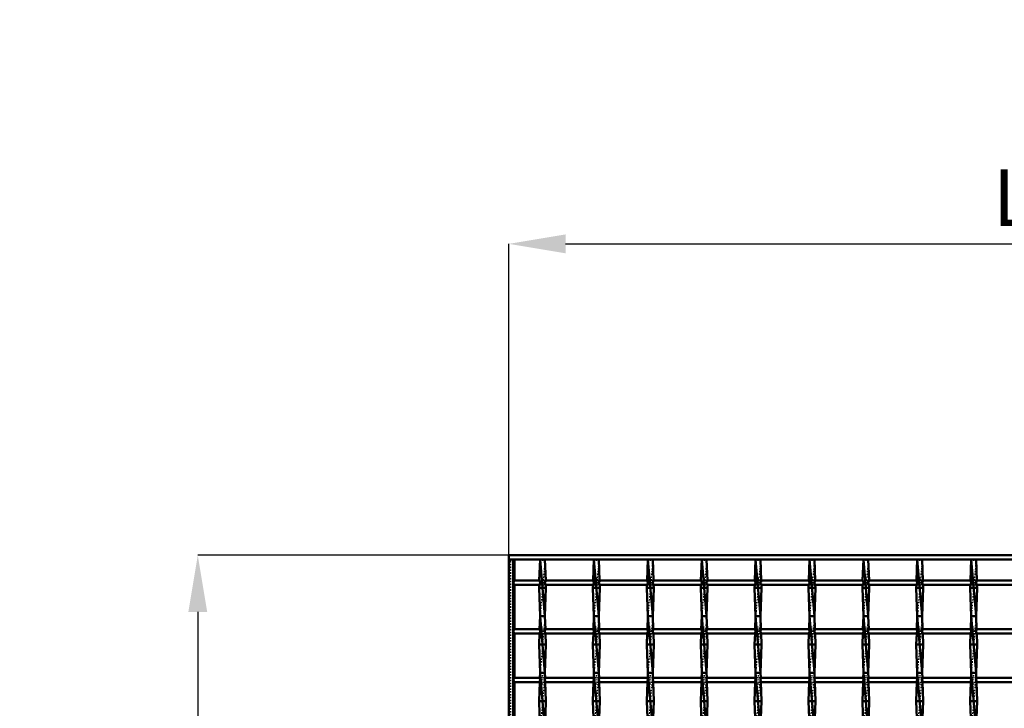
# Model space of a CAD drawing. Header units: millimetres. Extents: x -846 to 551, y -500 to 878.
# Tile 10 of 24: x -846 to -150, y 392 to 878. Entities that reach past the tile are written whole.
import ezdxf

# ---------------------------------------------------------------- set-up
doc = ezdxf.new("R2010")
doc.units = ezdxf.units.MM
doc.linetypes.add('Center', pattern=[1.5, 0.45, -0.5, 0.05, -0.5])
doc.linetypes.add('Dashed', pattern=[2, 1, -1])
for name, color, linetype, lineweight in [('2d ConnectionPoints', 7, 'Continuous', 50), ('AM_0', 7, 'Continuous', 50), ('AM_5', 3, 'Continuous', 25), ('AM_7', 7, 'Center', 25), ('AM_9', 6, 'Dashed', 25)]:
    doc.layers.add(name, color=color, linetype=linetype, lineweight=lineweight)
doc.dimstyles.new('ISO-25', dxfattribs={"dimtxt": 2.5, "dimasz": 2.5, "dimexe": 1.25, "dimexo": 0.625, "dimtad": 1, "dimtxsty": 'Standard', "dimcen": 2.5, "dimadec": 0, "dimazin": 0, "dimtfac": 1, "dimtmove": 0, "dimatfit": 3, "dimfxl": 1, "dimarcsym": 0})

# ---------------------------------------------------------------- blocks, each defined once
blk = doc.blocks.new('3_5r3gpbx5bcysprr9inmwl8who________0_in_LSSP33034383111000100035010_4')
at = {"layer": 'AM_0'}
for p, q in [((-477.98, 497), (-478.52, 482.12)), ((-474.52, 497), (-477.98, 497)), ((-477.98, 497), (-474.52, 457)), ((-474.52, 497), (-473.98, 482.12)), ((-478.62, 479.12), (-478.7, 477)), ((-478.7, 477), (-477.98, 457)), ((-473.8, 477), (-478.7, 477)), ((-473.8, 477), (-474.52, 457)), ((-473.88, 479.12), (-473.8, 477)), ((-477.98, 457), (-478.31, 447.79)), ((-474.52, 457), (-477.98, 457)), ((-477.98, 457), (-474.52, 417)), ((-474.52, 457), (-474.19, 447.79)), ((-478.42, 444.79), (-478.7, 437)), ((-474.08, 444.79), (-473.8, 437)), ((-473.8, 437), (-478.7, 437)), ((-478.7, 437), (-477.98, 417)), ((-473.8, 437), (-474.52, 417)), ((-477.98, 417), (-478.11, 413.46)), ((-477.98, 417), (-474.52, 377)), ((-474.52, 417), (-477.98, 417)), ((-474.52, 417), (-474.39, 413.46)), ((-478.22, 410.46), (-478.7, 397)), ((-474.28, 410.46), (-473.8, 397)), ((-473.8, 397), (-478.7, 397)), ((-478.7, 397), (-478.06, 379.13)), ((-473.8, 397), (-474.44, 379.13))]:
    blk.add_line(p, q, dxfattribs=at)
at = {"layer": 'AM_9'}
for p, q in [((-474.52, 497), (-477.98, 457)), ((-478.52, 482.12), (-478.62, 479.12)), ((-473.98, 482.12), (-473.88, 479.12)), ((-474.52, 457), (-477.98, 417)), ((-478.31, 447.79), (-478.42, 444.79)), ((-474.19, 447.79), (-474.08, 444.79)), ((-478.11, 413.46), (-478.22, 410.46)), ((-474.52, 417), (-477.98, 377)), ((-474.39, 413.46), (-474.28, 410.46))]:
    blk.add_line(p, q, dxfattribs=at)
blk = doc.blocks.new('4_s080wsthqgas6smri9z0nhz5b________0_in_LSSP33034383111000100035010_4')
at = {"layer": 'AM_0'}
for p, q in [((-439.88, 497), (-440.42, 482.12)), ((-439.88, 497), (-436.42, 457)), ((-436.42, 497), (-439.88, 497)), ((-436.42, 497), (-435.88, 482.12)), ((-440.52, 479.12), (-440.6, 477)), ((-435.7, 477), (-440.6, 477)), ((-440.6, 477), (-439.88, 457)), ((-435.7, 477), (-436.42, 457)), ((-435.78, 479.12), (-435.7, 477)), ((-439.88, 457), (-440.21, 447.79)), ((-436.42, 457), (-439.88, 457)), ((-439.88, 457), (-436.42, 417)), ((-436.42, 457), (-436.09, 447.79)), ((-440.32, 444.79), (-440.6, 437)), ((-435.98, 444.79), (-435.7, 437)), ((-440.6, 437), (-439.88, 417)), ((-435.7, 437), (-440.6, 437)), ((-435.7, 437), (-436.42, 417)), ((-439.88, 417), (-440.01, 413.46)), ((-439.88, 417), (-436.42, 377)), ((-436.42, 417), (-439.88, 417)), ((-436.42, 417), (-436.29, 413.46)), ((-440.12, 410.46), (-440.6, 397)), ((-436.18, 410.46), (-435.7, 397)), ((-435.7, 397), (-440.6, 397)), ((-440.6, 397), (-439.96, 379.13)), ((-435.7, 397), (-436.34, 379.13))]:
    blk.add_line(p, q, dxfattribs=at)
at = {"layer": 'AM_9'}
for p, q in [((-436.42, 497), (-439.88, 457)), ((-440.42, 482.12), (-440.52, 479.12)), ((-435.88, 482.12), (-435.78, 479.12)), ((-436.42, 457), (-439.88, 417)), ((-440.21, 447.79), (-440.32, 444.79)), ((-436.09, 447.79), (-435.98, 444.79)), ((-440.01, 413.46), (-440.12, 410.46)), ((-436.42, 417), (-439.88, 377)), ((-436.29, 413.46), (-436.18, 410.46))]:
    blk.add_line(p, q, dxfattribs=at)
blk = doc.blocks.new('5_55zq59jda7wk1kz67hl89bpfd________0_in_LSSP33034383111000100035010_4')
at = {"layer": 'AM_0'}
for p, q in [((-401.78, 497), (-402.32, 482.12)), ((-401.78, 497), (-398.32, 457)), ((-398.32, 497), (-401.78, 497)), ((-398.32, 497), (-397.78, 482.12)), ((-402.42, 479.12), (-402.5, 477)), ((-397.6, 477), (-402.5, 477)), ((-402.5, 477), (-401.78, 457)), ((-397.6, 477), (-398.32, 457)), ((-397.68, 479.12), (-397.6, 477)), ((-401.78, 457), (-402.11, 447.79)), ((-398.32, 457), (-401.78, 457)), ((-401.78, 457), (-398.32, 417)), ((-398.32, 457), (-397.99, 447.79)), ((-402.22, 444.79), (-402.5, 437)), ((-397.88, 444.79), (-397.6, 437)), ((-397.6, 437), (-402.5, 437)), ((-402.5, 437), (-401.78, 417)), ((-397.6, 437), (-398.32, 417)), ((-401.78, 417), (-401.91, 413.46)), ((-401.78, 417), (-398.32, 377)), ((-398.32, 417), (-401.78, 417)), ((-398.32, 417), (-398.19, 413.46)), ((-402.02, 410.46), (-402.5, 397)), ((-398.08, 410.46), (-397.6, 397)), ((-397.6, 397), (-402.5, 397)), ((-402.5, 397), (-401.86, 379.13)), ((-397.6, 397), (-398.24, 379.13))]:
    blk.add_line(p, q, dxfattribs=at)
at = {"layer": 'AM_9'}
for p, q in [((-398.32, 497), (-401.78, 457)), ((-402.32, 482.12), (-402.42, 479.12)), ((-397.78, 482.12), (-397.68, 479.12)), ((-398.32, 457), (-401.78, 417)), ((-402.11, 447.79), (-402.22, 444.79)), ((-397.99, 447.79), (-397.88, 444.79)), ((-401.91, 413.46), (-402.02, 410.46)), ((-398.32, 417), (-401.78, 377)), ((-398.19, 413.46), (-398.08, 410.46))]:
    blk.add_line(p, q, dxfattribs=at)
blk = doc.blocks.new('6_nrfoe9lym1xtagx9g1kq6srbk________0_in_LSSP33034383111000100035010_4')
at = {"layer": 'AM_0'}
for p, q in [((-363.68, 497), (-364.22, 482.12)), ((-360.22, 497), (-363.68, 497)), ((-363.68, 497), (-360.22, 457)), ((-360.22, 497), (-359.68, 482.12)), ((-364.32, 479.12), (-364.4, 477)), ((-364.4, 477), (-363.68, 457)), ((-359.5, 477), (-364.4, 477)), ((-359.5, 477), (-360.22, 457)), ((-359.58, 479.12), (-359.5, 477)), ((-363.68, 457), (-364.01, 447.79)), ((-360.22, 457), (-363.68, 457)), ((-363.68, 457), (-360.22, 417)), ((-360.22, 457), (-359.89, 447.79)), ((-364.12, 444.79), (-364.4, 437)), ((-359.78, 444.79), (-359.5, 437)), ((-359.5, 437), (-364.4, 437)), ((-364.4, 437), (-363.68, 417)), ((-359.5, 437), (-360.22, 417)), ((-363.68, 417), (-363.81, 413.46)), ((-363.68, 417), (-360.22, 377)), ((-360.22, 417), (-363.68, 417)), ((-360.22, 417), (-360.09, 413.46)), ((-363.92, 410.46), (-364.4, 397)), ((-359.98, 410.46), (-359.5, 397)), ((-364.4, 397), (-363.76, 379.13)), ((-359.5, 397), (-364.4, 397)), ((-359.5, 397), (-360.14, 379.13))]:
    blk.add_line(p, q, dxfattribs=at)
at = {"layer": 'AM_9'}
for p, q in [((-360.22, 497), (-363.68, 457)), ((-364.22, 482.12), (-364.32, 479.12)), ((-359.68, 482.12), (-359.58, 479.12)), ((-360.22, 457), (-363.68, 417)), ((-364.01, 447.79), (-364.12, 444.79)), ((-359.89, 447.79), (-359.78, 444.79)), ((-363.81, 413.46), (-363.92, 410.46)), ((-360.22, 417), (-363.68, 377)), ((-360.09, 413.46), (-359.98, 410.46))]:
    blk.add_line(p, q, dxfattribs=at)
blk = doc.blocks.new('7_wzgizwvbpjlhcedgyjoicrnos________0_in_LSSP33034383111000100035010_4')
at = {"layer": 'AM_0'}
for p, q in [((-325.58, 497), (-326.12, 482.12)), ((-325.58, 497), (-322.12, 457)), ((-322.12, 497), (-325.58, 497)), ((-322.12, 497), (-321.58, 482.12)), ((-326.22, 479.12), (-326.3, 477)), ((-321.4, 477), (-326.3, 477)), ((-326.3, 477), (-325.58, 457)), ((-321.4, 477), (-322.12, 457)), ((-321.48, 479.12), (-321.4, 477)), ((-325.58, 457), (-325.91, 447.79)), ((-322.12, 457), (-325.58, 457)), ((-325.58, 457), (-322.12, 417)), ((-322.12, 457), (-321.79, 447.79)), ((-326.02, 444.79), (-326.3, 437)), ((-321.68, 444.79), (-321.4, 437)), ((-321.4, 437), (-326.3, 437)), ((-326.3, 437), (-325.58, 417)), ((-321.4, 437), (-322.12, 417)), ((-325.58, 417), (-325.71, 413.46)), ((-325.58, 417), (-322.12, 377)), ((-322.12, 417), (-325.58, 417)), ((-322.12, 417), (-321.99, 413.46)), ((-325.82, 410.46), (-326.3, 397)), ((-321.88, 410.46), (-321.4, 397)), ((-326.3, 397), (-325.66, 379.13)), ((-321.4, 397), (-326.3, 397)), ((-321.4, 397), (-322.04, 379.13))]:
    blk.add_line(p, q, dxfattribs=at)
at = {"layer": 'AM_9'}
for p, q in [((-322.12, 497), (-325.58, 457)), ((-326.12, 482.12), (-326.22, 479.12)), ((-321.58, 482.12), (-321.48, 479.12)), ((-322.12, 457), (-325.58, 417)), ((-325.91, 447.79), (-326.02, 444.79)), ((-321.79, 447.79), (-321.68, 444.79)), ((-325.71, 413.46), (-325.82, 410.46)), ((-322.12, 417), (-325.58, 377)), ((-321.99, 413.46), (-321.88, 410.46))]:
    blk.add_line(p, q, dxfattribs=at)
blk = doc.blocks.new('8_zxvczalhcy53st0geqnd8whxb________0_in_LSSP33034383111000100035010_4')
at = {"layer": 'AM_0'}
for p, q in [((-287.48, 497), (-288.02, 482.12)), ((-287.48, 497), (-284.02, 457)), ((-284.02, 497), (-287.48, 497)), ((-284.02, 497), (-283.48, 482.12)), ((-288.12, 479.12), (-288.2, 477)), ((-283.3, 477), (-288.2, 477)), ((-288.2, 477), (-287.48, 457)), ((-283.3, 477), (-284.02, 457)), ((-283.38, 479.12), (-283.3, 477)), ((-287.48, 457), (-287.81, 447.79)), ((-284.02, 457), (-287.48, 457)), ((-287.48, 457), (-284.02, 417)), ((-284.02, 457), (-283.69, 447.79)), ((-287.92, 444.79), (-288.2, 437)), ((-283.58, 444.79), (-283.3, 437)), ((-283.3, 437), (-288.2, 437)), ((-288.2, 437), (-287.48, 417)), ((-283.3, 437), (-284.02, 417)), ((-287.48, 417), (-287.61, 413.46)), ((-287.48, 417), (-284.02, 377)), ((-284.02, 417), (-287.48, 417)), ((-284.02, 417), (-283.89, 413.46)), ((-287.72, 410.46), (-288.2, 397)), ((-283.78, 410.46), (-283.3, 397)), ((-283.3, 397), (-288.2, 397)), ((-288.2, 397), (-287.56, 379.13)), ((-283.3, 397), (-283.94, 379.13))]:
    blk.add_line(p, q, dxfattribs=at)
at = {"layer": 'AM_9'}
for p, q in [((-284.02, 497), (-287.48, 457)), ((-288.02, 482.12), (-288.12, 479.12)), ((-283.48, 482.12), (-283.38, 479.12)), ((-284.02, 457), (-287.48, 417)), ((-287.81, 447.79), (-287.92, 444.79)), ((-283.69, 447.79), (-283.58, 444.79)), ((-287.61, 413.46), (-287.72, 410.46)), ((-284.02, 417), (-287.48, 377)), ((-283.89, 413.46), (-283.78, 410.46))]:
    blk.add_line(p, q, dxfattribs=at)
blk = doc.blocks.new('9_qq9wxd8hevt994ruse2kcsbkr________0_in_LSSP33034383111000100035010_4')
at = {"layer": 'AM_0'}
for p, q in [((-249.38, 497), (-249.92, 482.12)), ((-249.38, 497), (-245.92, 457)), ((-245.92, 497), (-249.38, 497)), ((-245.92, 497), (-245.38, 482.12)), ((-250.02, 479.12), (-250.1, 477)), ((-245.2, 477), (-250.1, 477)), ((-250.1, 477), (-249.38, 457)), ((-245.2, 477), (-245.92, 457)), ((-245.28, 479.12), (-245.2, 477)), ((-249.38, 457), (-249.71, 447.79)), ((-245.92, 457), (-249.38, 457)), ((-249.38, 457), (-245.92, 417)), ((-245.92, 457), (-245.59, 447.79)), ((-249.82, 444.79), (-250.1, 437)), ((-245.48, 444.79), (-245.2, 437)), ((-250.1, 437), (-249.38, 417)), ((-245.2, 437), (-250.1, 437)), ((-245.2, 437), (-245.92, 417)), ((-249.38, 417), (-249.51, 413.46)), ((-249.38, 417), (-245.92, 377)), ((-245.92, 417), (-249.38, 417)), ((-245.92, 417), (-245.79, 413.46)), ((-249.62, 410.46), (-250.1, 397)), ((-245.68, 410.46), (-245.2, 397)), ((-250.1, 397), (-249.46, 379.13)), ((-245.2, 397), (-250.1, 397)), ((-245.2, 397), (-245.84, 379.13))]:
    blk.add_line(p, q, dxfattribs=at)
at = {"layer": 'AM_9'}
for p, q in [((-245.92, 497), (-249.38, 457)), ((-249.92, 482.12), (-250.02, 479.12)), ((-245.38, 482.12), (-245.28, 479.12)), ((-245.92, 457), (-249.38, 417)), ((-249.71, 447.79), (-249.82, 444.79)), ((-245.59, 447.79), (-245.48, 444.79)), ((-249.51, 413.46), (-249.62, 410.46)), ((-245.92, 417), (-249.38, 377)), ((-245.79, 413.46), (-245.68, 410.46))]:
    blk.add_line(p, q, dxfattribs=at)
blk = doc.blocks.new('10_up1h5rr8e2nvl2f4irde40emi________0_in_LSSP33034383111000100035010_4')
at = {"layer": 'AM_0'}
for p, q in [((-211.28, 497), (-211.82, 482.12)), ((-211.28, 497), (-207.82, 457)), ((-207.82, 497), (-211.28, 497)), ((-207.82, 497), (-207.28, 482.12)), ((-211.92, 479.12), (-212, 477)), ((-212, 477), (-211.28, 457)), ((-207.1, 477), (-212, 477)), ((-207.1, 477), (-207.82, 457)), ((-207.18, 479.12), (-207.1, 477)), ((-211.28, 457), (-211.61, 447.79)), ((-207.82, 457), (-211.28, 457)), ((-211.28, 457), (-207.82, 417)), ((-207.82, 457), (-207.49, 447.79)), ((-211.72, 444.79), (-212, 437)), ((-207.38, 444.79), (-207.1, 437)), ((-212, 437), (-211.28, 417)), ((-207.1, 437), (-212, 437)), ((-207.1, 437), (-207.82, 417)), ((-211.28, 417), (-211.41, 413.46)), ((-211.28, 417), (-207.82, 377)), ((-207.82, 417), (-211.28, 417)), ((-207.82, 417), (-207.69, 413.46)), ((-211.52, 410.46), (-212, 397)), ((-207.58, 410.46), (-207.1, 397)), ((-207.1, 397), (-212, 397)), ((-212, 397), (-211.36, 379.13)), ((-207.1, 397), (-207.74, 379.13))]:
    blk.add_line(p, q, dxfattribs=at)
at = {"layer": 'AM_9'}
for p, q in [((-207.82, 497), (-211.28, 457)), ((-211.82, 482.12), (-211.92, 479.12)), ((-207.28, 482.12), (-207.18, 479.12)), ((-207.82, 457), (-211.28, 417)), ((-211.61, 447.79), (-211.72, 444.79)), ((-207.49, 447.79), (-207.38, 444.79)), ((-211.41, 413.46), (-211.52, 410.46)), ((-207.82, 417), (-211.28, 377)), ((-207.69, 413.46), (-207.58, 410.46))]:
    blk.add_line(p, q, dxfattribs=at)
blk = doc.blocks.new('11_ovydegex5y0adm2ic5t7zr53b________0_in_LSSP33034383111000100035010_4')
at = {"layer": 'AM_0'}
for p, q in [((-173.18, 497), (-173.72, 482.12)), ((-173.18, 497), (-169.72, 457)), ((-169.72, 497), (-173.18, 497)), ((-169.72, 497), (-169.18, 482.12)), ((-173.82, 479.12), (-173.9, 477)), ((-169, 477), (-173.9, 477)), ((-173.9, 477), (-173.18, 457)), ((-169, 477), (-169.72, 457)), ((-169.08, 479.12), (-169, 477)), ((-173.18, 457), (-173.51, 447.79)), ((-169.72, 457), (-173.18, 457)), ((-173.18, 457), (-169.72, 417)), ((-169.72, 457), (-169.39, 447.79)), ((-173.62, 444.79), (-173.9, 437)), ((-169.28, 444.79), (-169, 437)), ((-173.9, 437), (-173.18, 417)), ((-169, 437), (-173.9, 437)), ((-169, 437), (-169.72, 417)), ((-173.18, 417), (-173.31, 413.46)), ((-173.18, 417), (-169.72, 377)), ((-169.72, 417), (-173.18, 417)), ((-169.72, 417), (-169.59, 413.46)), ((-173.42, 410.46), (-173.9, 397)), ((-169.48, 410.46), (-169, 397)), ((-169, 397), (-173.9, 397)), ((-173.9, 397), (-173.26, 379.13)), ((-169, 397), (-169.64, 379.13))]:
    blk.add_line(p, q, dxfattribs=at)
at = {"layer": 'AM_9'}
for p, q in [((-169.72, 497), (-173.18, 457)), ((-173.72, 482.12), (-173.82, 479.12)), ((-169.18, 482.12), (-169.08, 479.12)), ((-169.72, 457), (-173.18, 417)), ((-173.51, 447.79), (-173.62, 444.79)), ((-169.39, 447.79), (-169.28, 444.79)), ((-173.31, 413.46), (-173.42, 410.46)), ((-169.72, 417), (-173.18, 377)), ((-169.59, 413.46), (-169.48, 410.46))]:
    blk.add_line(p, q, dxfattribs=at)
blk = doc.blocks.new('29_xy6c9qi0zb0tg7czk9tu1x23j________0_in_LSSP33034383111000100035010_4')
at = {"layer": 'AM_0'}
for p, q in [((-500, 500), (500, 500)), ((-500, 497), (-500, 500)), ((-500, 497), (500, 497))]:
    blk.add_line(p, q, dxfattribs=at)
blk = doc.blocks.new('56_1h51ol44u04xsmzdojnf93s3e________0_in_LSSP33034383111000100035010_4')
at = {"layer": 'AM_0'}
for p, q in [((-477.98, 413.46), (-497, 413.46)), ((-497, 413.46), (-497, 410.46)), ((-477.98, 413.46), (-477.98, 410.46)), ((-439.88, 413.46), (-474.52, 413.46)), ((-474.52, 410.46), (-474.52, 413.46)), ((-439.88, 413.46), (-439.88, 410.46)), ((-436.42, 410.46), (-436.42, 413.46)), ((-401.78, 413.46), (-436.42, 413.46)), ((-401.78, 413.46), (-401.78, 410.46)), ((-363.68, 413.46), (-398.32, 413.46)), ((-398.32, 410.46), (-398.32, 413.46)), ((-363.68, 413.46), (-363.68, 410.46)), ((-325.58, 413.46), (-360.22, 413.46)), ((-360.22, 410.46), (-360.22, 413.46)), ((-325.58, 413.46), (-325.58, 410.46)), ((-322.12, 410.46), (-322.12, 413.46)), ((-287.48, 413.46), (-322.12, 413.46)), ((-287.48, 413.46), (-287.48, 410.46)), ((-249.38, 413.46), (-284.02, 413.46)), ((-284.02, 410.46), (-284.02, 413.46)), ((-249.38, 413.46), (-249.38, 410.46)), ((-245.92, 410.46), (-245.92, 413.46)), ((-211.28, 413.46), (-245.92, 413.46)), ((-211.28, 413.46), (-211.28, 410.46)), ((-207.82, 410.46), (-207.82, 413.46)), ((-173.18, 413.46), (-207.82, 413.46)), ((-173.18, 413.46), (-173.18, 410.46)), ((-169.72, 410.46), (-169.72, 413.46)), ((-135.08, 413.46), (-169.72, 413.46)), ((-477.98, 410.46), (-497, 410.46)), ((-439.88, 410.46), (-474.52, 410.46)), ((-401.78, 410.46), (-436.42, 410.46)), ((-363.68, 410.46), (-398.32, 410.46)), ((-325.58, 410.46), (-360.22, 410.46)), ((-287.48, 410.46), (-322.12, 410.46)), ((-249.38, 410.46), (-284.02, 410.46)), ((-211.28, 410.46), (-245.92, 410.46)), ((-173.18, 410.46), (-207.82, 410.46)), ((-135.08, 410.46), (-169.72, 410.46))]:
    blk.add_line(p, q, dxfattribs=at)
at = {"layer": 'AM_7'}
for p, q in [((-476.25, 415.26), (-476.25, 408.66)), ((-438.15, 415.26), (-438.15, 408.66)), ((-400.05, 415.26), (-400.05, 408.66)), ((-361.95, 415.26), (-361.95, 408.66)), ((-323.85, 415.26), (-323.85, 408.66)), ((-285.75, 415.26), (-285.75, 408.66)), ((-247.65, 415.26), (-247.65, 408.66)), ((-209.55, 415.26), (-209.55, 408.66)), ((-171.45, 415.26), (-171.45, 408.66))]:
    blk.add_line(p, q, dxfattribs=at)
at = {"layer": 'AM_9'}
for p, q in [((-478.7, 413.46), (-478.7, 410.46)), ((-474.52, 413.46), (-477.98, 413.46)), ((-473.8, 410.46), (-473.8, 413.46)), ((-440.6, 413.46), (-440.6, 410.46)), ((-436.42, 413.46), (-439.88, 413.46)), ((-435.7, 410.46), (-435.7, 413.46)), ((-402.5, 413.46), (-402.5, 410.46)), ((-398.32, 413.46), (-401.78, 413.46)), ((-397.6, 410.46), (-397.6, 413.46)), ((-364.4, 413.46), (-364.4, 410.46)), ((-360.22, 413.46), (-363.68, 413.46)), ((-359.5, 410.46), (-359.5, 413.46)), ((-326.3, 413.46), (-326.3, 410.46)), ((-322.12, 413.46), (-325.58, 413.46)), ((-321.4, 410.46), (-321.4, 413.46)), ((-288.2, 413.46), (-288.2, 410.46)), ((-284.02, 413.46), (-287.48, 413.46)), ((-283.3, 410.46), (-283.3, 413.46)), ((-250.1, 413.46), (-250.1, 410.46)), ((-245.92, 413.46), (-249.38, 413.46)), ((-245.2, 410.46), (-245.2, 413.46)), ((-212, 413.46), (-212, 410.46)), ((-207.82, 413.46), (-211.28, 413.46)), ((-207.1, 410.46), (-207.1, 413.46)), ((-173.9, 413.46), (-173.9, 410.46)), ((-169.72, 413.46), (-173.18, 413.46)), ((-169, 410.46), (-169, 413.46)), ((-477.98, 410.46), (-474.52, 410.46)), ((-439.88, 410.46), (-436.42, 410.46)), ((-401.78, 410.46), (-398.32, 410.46)), ((-363.68, 410.46), (-360.22, 410.46)), ((-325.58, 410.46), (-322.12, 410.46)), ((-287.48, 410.46), (-284.02, 410.46)), ((-249.38, 410.46), (-245.92, 410.46)), ((-211.28, 410.46), (-207.82, 410.46)), ((-173.18, 410.46), (-169.72, 410.46))]:
    blk.add_line(p, q, dxfattribs=at)
blk = doc.blocks.new('57_86alaee8lhardtaj86m1cyxma________0_in_LSSP33034383111000100035010_4')
at = {"layer": 'AM_0'}
for p, q in [((-477.98, 447.79), (-497, 447.79)), ((-497, 447.79), (-497, 444.79)), ((-477.98, 447.79), (-477.98, 444.79)), ((-439.88, 447.79), (-474.52, 447.79)), ((-474.52, 444.79), (-474.52, 447.79)), ((-439.88, 447.79), (-439.88, 444.79)), ((-436.42, 444.79), (-436.42, 447.79)), ((-401.78, 447.79), (-436.42, 447.79)), ((-401.78, 447.79), (-401.78, 444.79)), ((-363.68, 447.79), (-398.32, 447.79)), ((-398.32, 444.79), (-398.32, 447.79)), ((-363.68, 447.79), (-363.68, 444.79)), ((-360.22, 444.79), (-360.22, 447.79)), ((-325.58, 447.79), (-360.22, 447.79)), ((-325.58, 447.79), (-325.58, 444.79)), ((-322.12, 444.79), (-322.12, 447.79)), ((-287.48, 447.79), (-322.12, 447.79)), ((-287.48, 447.79), (-287.48, 444.79)), ((-249.38, 447.79), (-284.02, 447.79)), ((-284.02, 444.79), (-284.02, 447.79)), ((-249.38, 447.79), (-249.38, 444.79)), ((-245.92, 444.79), (-245.92, 447.79)), ((-211.28, 447.79), (-245.92, 447.79)), ((-211.28, 447.79), (-211.28, 444.79)), ((-207.82, 444.79), (-207.82, 447.79)), ((-173.18, 447.79), (-207.82, 447.79)), ((-173.18, 447.79), (-173.18, 444.79)), ((-169.72, 444.79), (-169.72, 447.79)), ((-135.08, 447.79), (-169.72, 447.79)), ((-477.98, 444.79), (-497, 444.79)), ((-439.88, 444.79), (-474.52, 444.79)), ((-401.78, 444.79), (-436.42, 444.79)), ((-363.68, 444.79), (-398.32, 444.79)), ((-325.58, 444.79), (-360.22, 444.79)), ((-287.48, 444.79), (-322.12, 444.79)), ((-249.38, 444.79), (-284.02, 444.79)), ((-211.28, 444.79), (-245.92, 444.79)), ((-173.18, 444.79), (-207.82, 444.79)), ((-135.08, 444.79), (-169.72, 444.79))]:
    blk.add_line(p, q, dxfattribs=at)
at = {"layer": 'AM_7'}
for p, q in [((-476.25, 449.59), (-476.25, 442.99)), ((-438.15, 449.59), (-438.15, 442.99)), ((-400.05, 449.59), (-400.05, 442.99)), ((-361.95, 449.59), (-361.95, 442.99)), ((-323.85, 449.59), (-323.85, 442.99)), ((-285.75, 449.59), (-285.75, 442.99)), ((-247.65, 449.59), (-247.65, 442.99)), ((-209.55, 449.59), (-209.55, 442.99)), ((-171.45, 449.59), (-171.45, 442.99))]:
    blk.add_line(p, q, dxfattribs=at)
at = {"layer": 'AM_9'}
for p, q in [((-478.7, 447.79), (-478.7, 444.79)), ((-474.52, 447.79), (-477.98, 447.79)), ((-473.8, 444.79), (-473.8, 447.79)), ((-440.6, 447.79), (-440.6, 444.79)), ((-436.42, 447.79), (-439.88, 447.79)), ((-435.7, 444.79), (-435.7, 447.79)), ((-402.5, 447.79), (-402.5, 444.79)), ((-398.32, 447.79), (-401.78, 447.79)), ((-397.6, 444.79), (-397.6, 447.79)), ((-364.4, 447.79), (-364.4, 444.79)), ((-360.22, 447.79), (-363.68, 447.79)), ((-359.5, 444.79), (-359.5, 447.79)), ((-326.3, 447.79), (-326.3, 444.79)), ((-322.12, 447.79), (-325.58, 447.79)), ((-321.4, 444.79), (-321.4, 447.79)), ((-288.2, 447.79), (-288.2, 444.79)), ((-284.02, 447.79), (-287.48, 447.79)), ((-283.3, 444.79), (-283.3, 447.79)), ((-250.1, 447.79), (-250.1, 444.79)), ((-245.92, 447.79), (-249.38, 447.79)), ((-245.2, 444.79), (-245.2, 447.79)), ((-212, 447.79), (-212, 444.79)), ((-207.82, 447.79), (-211.28, 447.79)), ((-207.1, 444.79), (-207.1, 447.79)), ((-173.9, 447.79), (-173.9, 444.79)), ((-169.72, 447.79), (-173.18, 447.79)), ((-169, 444.79), (-169, 447.79)), ((-477.98, 444.79), (-474.52, 444.79)), ((-439.88, 444.79), (-436.42, 444.79)), ((-401.78, 444.79), (-398.32, 444.79)), ((-363.68, 444.79), (-360.22, 444.79)), ((-325.58, 444.79), (-322.12, 444.79)), ((-287.48, 444.79), (-284.02, 444.79)), ((-249.38, 444.79), (-245.92, 444.79)), ((-211.28, 444.79), (-207.82, 444.79)), ((-173.18, 444.79), (-169.72, 444.79))]:
    blk.add_line(p, q, dxfattribs=at)
blk = doc.blocks.new('58_0ff5aoimkym7vqxw5y4kbuqpu________0_in_LSSP33034383111000100035010_4')
at = {"layer": 'AM_0'}
for p, q in [((-477.98, 482.12), (-497, 482.12)), ((-497, 482.12), (-497, 479.12)), ((-477.98, 482.12), (-477.98, 479.12)), ((-439.88, 482.12), (-474.52, 482.12)), ((-474.52, 479.12), (-474.52, 482.12)), ((-439.88, 482.12), (-439.88, 479.12)), ((-436.42, 479.12), (-436.42, 482.12)), ((-401.78, 482.12), (-436.42, 482.12)), ((-401.78, 482.12), (-401.78, 479.12)), ((-363.68, 482.12), (-398.32, 482.12)), ((-398.32, 479.12), (-398.32, 482.12)), ((-363.68, 482.12), (-363.68, 479.12)), ((-325.58, 482.12), (-360.22, 482.12)), ((-360.22, 479.12), (-360.22, 482.12)), ((-325.58, 482.12), (-325.58, 479.12)), ((-322.12, 479.12), (-322.12, 482.12)), ((-287.48, 482.12), (-322.12, 482.12)), ((-287.48, 482.12), (-287.48, 479.12)), ((-249.38, 482.12), (-284.02, 482.12)), ((-284.02, 479.12), (-284.02, 482.12)), ((-249.38, 482.12), (-249.38, 479.12)), ((-245.92, 479.12), (-245.92, 482.12)), ((-211.28, 482.12), (-245.92, 482.12)), ((-211.28, 482.12), (-211.28, 479.12)), ((-207.82, 479.12), (-207.82, 482.12)), ((-173.18, 482.12), (-207.82, 482.12)), ((-173.18, 482.12), (-173.18, 479.12)), ((-169.72, 479.12), (-169.72, 482.12)), ((-135.08, 482.12), (-169.72, 482.12)), ((-477.98, 479.12), (-497, 479.12)), ((-439.88, 479.12), (-474.52, 479.12)), ((-401.78, 479.12), (-436.42, 479.12)), ((-363.68, 479.12), (-398.32, 479.12)), ((-325.58, 479.12), (-360.22, 479.12)), ((-287.48, 479.12), (-322.12, 479.12)), ((-249.38, 479.12), (-284.02, 479.12)), ((-211.28, 479.12), (-245.92, 479.12)), ((-173.18, 479.12), (-207.82, 479.12)), ((-135.08, 479.12), (-169.72, 479.12))]:
    blk.add_line(p, q, dxfattribs=at)
at = {"layer": 'AM_7'}
for p, q in [((-476.25, 483.92), (-476.25, 477.32)), ((-438.15, 483.92), (-438.15, 477.32)), ((-400.05, 483.92), (-400.05, 477.32)), ((-361.95, 483.92), (-361.95, 477.32)), ((-323.85, 483.92), (-323.85, 477.32)), ((-285.75, 483.92), (-285.75, 477.32)), ((-247.65, 483.92), (-247.65, 477.32)), ((-209.55, 483.92), (-209.55, 477.32)), ((-171.45, 483.92), (-171.45, 477.32))]:
    blk.add_line(p, q, dxfattribs=at)
at = {"layer": 'AM_9'}
for p, q in [((-478.7, 482.12), (-478.7, 479.12)), ((-474.52, 482.12), (-477.98, 482.12)), ((-473.8, 479.12), (-473.8, 482.12)), ((-440.6, 482.12), (-440.6, 479.12)), ((-436.42, 482.12), (-439.88, 482.12)), ((-435.7, 479.12), (-435.7, 482.12)), ((-402.5, 482.12), (-402.5, 479.12)), ((-398.32, 482.12), (-401.78, 482.12)), ((-397.6, 479.12), (-397.6, 482.12)), ((-364.4, 482.12), (-364.4, 479.12)), ((-360.22, 482.12), (-363.68, 482.12)), ((-359.5, 479.12), (-359.5, 482.12)), ((-326.3, 482.12), (-326.3, 479.12)), ((-322.12, 482.12), (-325.58, 482.12)), ((-321.4, 479.12), (-321.4, 482.12)), ((-288.2, 482.12), (-288.2, 479.12)), ((-284.02, 482.12), (-287.48, 482.12)), ((-283.3, 479.12), (-283.3, 482.12)), ((-250.1, 482.12), (-250.1, 479.12)), ((-245.92, 482.12), (-249.38, 482.12)), ((-245.2, 479.12), (-245.2, 482.12)), ((-212, 482.12), (-212, 479.12)), ((-207.82, 482.12), (-211.28, 482.12)), ((-207.1, 479.12), (-207.1, 482.12)), ((-173.9, 482.12), (-173.9, 479.12)), ((-169.72, 482.12), (-173.18, 482.12)), ((-169, 479.12), (-169, 482.12)), ((-477.98, 479.12), (-474.52, 479.12)), ((-439.88, 479.12), (-436.42, 479.12)), ((-401.78, 479.12), (-398.32, 479.12)), ((-363.68, 479.12), (-360.22, 479.12)), ((-325.58, 479.12), (-322.12, 479.12)), ((-287.48, 479.12), (-284.02, 479.12)), ((-249.38, 479.12), (-245.92, 479.12)), ((-211.28, 479.12), (-207.82, 479.12)), ((-173.18, 479.12), (-169.72, 479.12))]:
    blk.add_line(p, q, dxfattribs=at)
blk = doc.blocks.new('59_9m0dw6ldzn65yennawqx7n1zc________0_in_LSSP33034383111000100035010_4')
at = {"layer": 'AM_0'}
for p, q in [((-497, 497), (-500, 497)), ((-500, -497), (-500, 497)), ((-497, -497), (-497, 497)), ((-496.05, 482.12), (-496.05, 497)), ((-496.05, 447.79), (-496.05, 479.12)), ((-496.05, 413.46), (-496.05, 444.79)), ((-496.05, 379.13), (-496.05, 410.46))]:
    blk.add_line(p, q, dxfattribs=at)
at = {"layer": 'AM_9'}
for p, q in [((-498.99, -497), (-498.99, 497)), ((-498.55, -497), (-498.55, 497)), ((-496.05, 479.12), (-496.05, 482.12)), ((-496.05, 444.79), (-496.05, 447.79)), ((-496.05, 410.46), (-496.05, 413.46))]:
    blk.add_line(p, q, dxfattribs=at)
blk = doc.blocks.new('*D60')
at = {"layer": 'AM_5', "color": 0, "lineweight": -2}
for p, q in [((-500, 500), (-720, 500)), ((-720, 460), (-720, 208.94)), ((-720, -460), (-720, -208.94)), ((-500, -500), (-720, -500))]:
    blk.add_line(p, q, dxfattribs=at)
at = {"layer": 'AM_5', "color": 0}
for points in [[(-713.33, 460), (-726.67, 460), (-720, 500)], [(-726.67, -460), (-713.33, -460), (-720, -500)]]:
    blk.add_solid(points, dxfattribs=at)
at = {"layer": 'Defpoints', "color": 0}
for p in [(-500, 500), (-720, -500), (-500, -500)]:
    blk.add_point(p, dxfattribs=at)
at = {"layer": 'AM_5', "color": 0, "insert": (-720, 0), "char_height": 40, "attachment_point": 5, "rotation": 90}
blk.add_mtext('B = 1000 mm', dxfattribs=at)
blk = doc.blocks.new('*D62')
at = {"layer": 'AM_5', "color": 0, "lineweight": -2}
for p, q in [((-500, 500), (-500, 720)), ((-460, 720), (460, 720)), ((500, 500), (500, 720))]:
    blk.add_line(p, q, dxfattribs=at)
at = {"layer": 'AM_5', "color": 0}
for points in [[(-460, 726.67), (-460, 713.33), (-500, 720)], [(460, 713.33), (460, 726.67), (500, 720)]]:
    blk.add_solid(points, dxfattribs=at)
at = {"layer": 'Defpoints', "color": 0}
for p in [(500, 720), (-500, 500), (500, 500)]:
    blk.add_point(p, dxfattribs=at)
at = {"layer": 'AM_5', "color": 0, "insert": (0, 752.42), "char_height": 40, "attachment_point": 5}
blk.add_mtext('L = 1000 mm', dxfattribs=at)

msp = doc.modelspace()

# ---------------------------------------------------------------- linework, layer by layer
at = {"layer": '2d ConnectionPoints'}
for p in [(-476.25, 497), (-476.25, 497), (-438.15, 497), (-438.15, 497), (-400.05, 497), (-400.05, 497), (-361.95, 497), (-361.95, 497), (-323.85, 497), (-323.85, 497), (-285.75, 497), (-285.75, 497), (-247.65, 497), (-247.65, 497), (-209.55, 497), (-209.55, 497), (-171.45, 497), (-171.45, 497), (-497, 480.62), (-497, 480.62), (-497, 463.455), (-497, 446.29), (-497, 446.29), (-497, 429.125), (-497, 411.96), (-497, 411.96), (-497, 394.795)]:
    msp.add_point(p, dxfattribs=at)

# ---------------------------------------------------------------- block references
for name in ['29_xy6c9qi0zb0tg7czk9tu1x23j________0_in_LSSP33034383111000100035010_4', '59_9m0dw6ldzn65yennawqx7n1zc________0_in_LSSP33034383111000100035010_4', '3_5r3gpbx5bcysprr9inmwl8who________0_in_LSSP33034383111000100035010_4', '4_s080wsthqgas6smri9z0nhz5b________0_in_LSSP33034383111000100035010_4', '5_55zq59jda7wk1kz67hl89bpfd________0_in_LSSP33034383111000100035010_4', '6_nrfoe9lym1xtagx9g1kq6srbk________0_in_LSSP33034383111000100035010_4', '7_wzgizwvbpjlhcedgyjoicrnos________0_in_LSSP33034383111000100035010_4', '8_zxvczalhcy53st0geqnd8whxb________0_in_LSSP33034383111000100035010_4', '9_qq9wxd8hevt994ruse2kcsbkr________0_in_LSSP33034383111000100035010_4', '10_up1h5rr8e2nvl2f4irde40emi________0_in_LSSP33034383111000100035010_4', '11_ovydegex5y0adm2ic5t7zr53b________0_in_LSSP33034383111000100035010_4', '58_0ff5aoimkym7vqxw5y4kbuqpu________0_in_LSSP33034383111000100035010_4', '57_86alaee8lhardtaj86m1cyxma________0_in_LSSP33034383111000100035010_4', '56_1h51ol44u04xsmzdojnf93s3e________0_in_LSSP33034383111000100035010_4']:
    msp.add_blockref(name, (0, 0))

# ---------------------------------------------------------------- dimensions: what is measured, and where the dimension line sits
at = {"layer": 'AM_5'}
dim = msp.add_linear_dim(base=(500, 720), p1=(-500, 500), p2=(500, 500), text='L = 1000 mm', dimstyle='ISO-25', override={"dimtxt": 40, "dimasz": 40, "dimexe": 0, "dimexo": 0, "dimgap": 12}, dxfattribs=at)
dim.commit()
dim.dimension.update_dxf_attribs({"geometry": '*D62', "text_midpoint": (0, 720), "dimtype": 160})
dim = msp.add_linear_dim(base=(-720, -500), p1=(-500, 500), p2=(-500, -500), angle=90, text='B = 1000 mm', dimstyle='ISO-25', override={"dimtxt": 40, "dimasz": 40, "dimexe": 0, "dimexo": 0, "dimgap": 12}, dxfattribs=at)
dim.commit()
dim.dimension.update_dxf_attribs({"geometry": '*D60', "text_midpoint": (-720, 0), "dimtype": 160, "text_rotation": 90})

doc.saveas('drawing.dxf')
